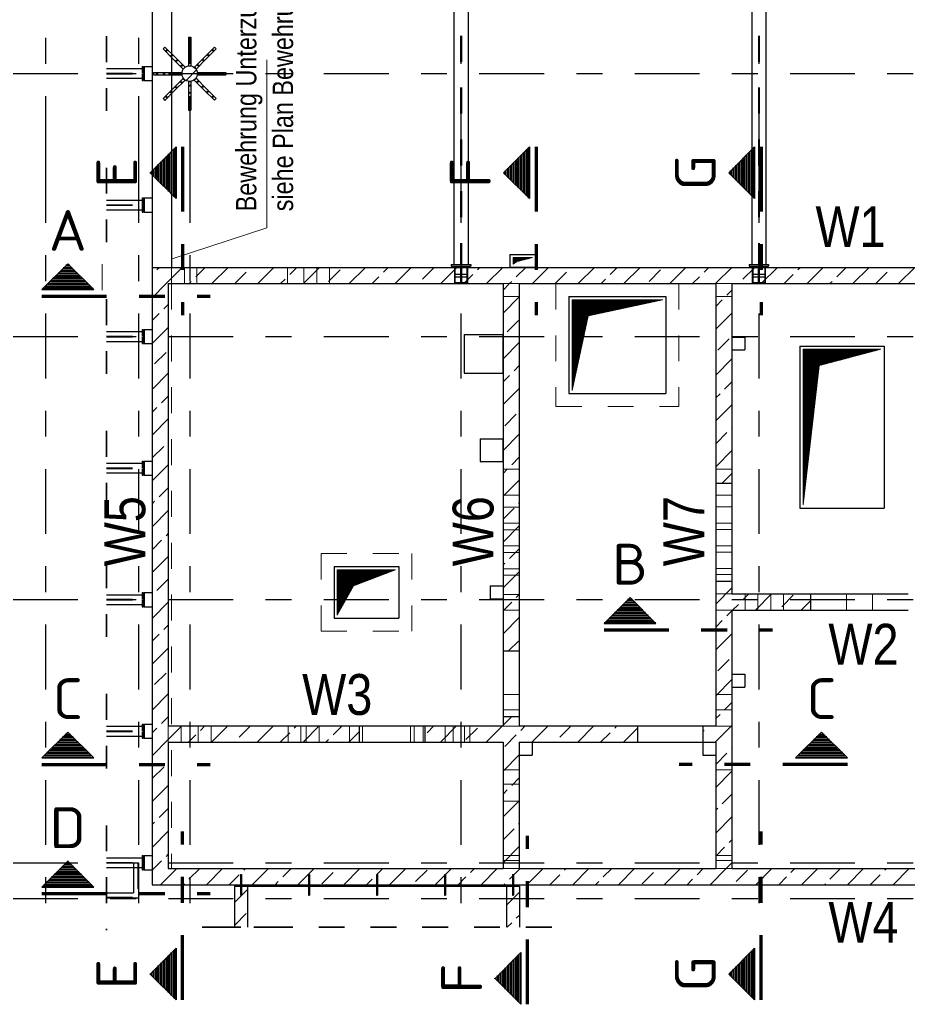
# Model space of a CAD drawing. Header units: millimetres. Extents: x -4.8 to 37.2, y -12 to 28.3.
# Tile 18 of 82: x 1 to 4.5, y 14.6 to 18.4. Entities that reach past the tile are written whole.
import ezdxf
from ezdxf.enums import TextEntityAlignment as Align

# ---------------------------------------------------------------- set-up
doc = ezdxf.new("R2010")
doc.units = ezdxf.units.MM
doc.linetypes.add('DASHDOTX2', pattern=[2, 1, -0.5, 0, -0.5])
doc.linetypes.add('HIDDEN', pattern=[0.375, 0.25, -0.125])
doc.layers.add('Achsen', color=7, linetype='Continuous', lineweight=20)
doc.styles.add('Arial Narrow', font='ARIALN.TTF')
doc.styles.add('isocp', font='isocp', dxfattribs={"width": 1.1})
pattern_1 = [(0, (0, 0), (0, 0.01), [])]
pattern_2 = [(45, (0, 0), (-0.00183847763, 0.00183847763), [])]
pattern_3 = [(90, (0, 0), (-0.01, 6e-19), [])]
pattern_4 = [(45, (0, 0), (-0.08838835, 0.08838835), [0.0625, -0.025]), (45, (-0.0442, 0.0442), (-0.08838835, 0.08838835), [])]

msp = doc.modelspace()

# ---------------------------------------------------------------- hatches: boundary and pattern name
at = {"lineweight": 13}
h = msp.add_hatch(dxfattribs=at)
h.set_pattern_fill('bB', color=6, scale=0.01, angle=45, style=0, pattern_type=2)
h.set_pattern_definition(pattern_4)
h.paths.add_polyline_path([(1.729814, 18.241159), (1.729804, 18.241932), (1.729774, 18.242704), (1.729724, 18.243475), (1.729655, 18.244244), (1.729565, 18.245011), (1.729456, 18.245776), (1.729328, 18.246538), (1.729179, 18.247296), (1.729012, 18.24805), (1.728825, 18.248799), (1.728618, 18.249544), (1.728393, 18.250283), (1.728148, 18.251016), (1.727885, 18.251742), (1.727603, 18.252461), (1.727303, 18.253173), (1.726985, 18.253877), (1.726648, 18.254572), (1.726294, 18.255259), (1.725922, 18.255936), (1.725533, 18.256603), (1.725127, 18.25726), (1.724704, 18.257907), (1.724265, 18.258542), (1.723809, 18.259166), (1.723337, 18.259778), (1.72285, 18.260377), (1.722348, 18.260964), (1.72183, 18.261538), (1.721298, 18.262098), (1.720752, 18.262644), (1.720192, 18.263176), (1.719618, 18.263693), (1.719031, 18.264196), (1.718432, 18.264683), (1.71782, 18.265155), (1.717196, 18.26561), (1.716561, 18.26605), (1.715915, 18.266473), (1.715257, 18.266879), (1.71459, 18.267268), (1.713913, 18.26764), (1.713227, 18.267994), (1.712531, 18.26833), (1.711827, 18.268649), (1.711116, 18.268949), (1.710396, 18.269231), (1.70967, 18.269494), (1.708937, 18.269738), (1.708198, 18.269964), (1.707454, 18.27017), (1.706704, 18.270357), (1.70595, 18.270525), (1.705192, 18.270673), (1.70443, 18.270802), (1.703666, 18.270911), (1.702898, 18.271), (1.702129, 18.27107), (1.701358, 18.27112), (1.700586, 18.271149), (1.699814, 18.271159), (1.699041, 18.271149), (1.698269, 18.27112), (1.697498, 18.27107), (1.696729, 18.271), (1.695962, 18.270911), (1.695197, 18.270802), (1.694435, 18.270673), (1.693677, 18.270525), (1.692923, 18.270357), (1.692174, 18.27017), (1.691429, 18.269964), (1.69069, 18.269738), (1.689957, 18.269494), (1.689231, 18.269231), (1.688512, 18.268949), (1.6878, 18.268649), (1.687096, 18.26833), (1.686401, 18.267994), (1.685714, 18.26764), (1.685037, 18.267268), (1.68437, 18.266879), (1.683713, 18.266473), (1.683066, 18.26605), (1.682431, 18.26561), (1.681807, 18.265155), (1.681195, 18.264683), (1.680596, 18.264196), (1.680009, 18.263693), (1.679436, 18.263176), (1.678875, 18.262644), (1.678329, 18.262098), (1.677797, 18.261538), (1.67728, 18.260964), (1.676777, 18.260377), (1.67629, 18.259778), (1.675819, 18.259166), (1.675363, 18.258542), (1.674923, 18.257907), (1.6745, 18.25726), (1.674094, 18.256603), (1.673705, 18.255936), (1.673333, 18.255259), (1.672979, 18.254572), (1.672643, 18.253877), (1.672324, 18.253173), (1.672024, 18.252461), (1.671742, 18.251742), (1.671479, 18.251016), (1.671235, 18.250283), (1.671009, 18.249544), (1.670803, 18.248799), (1.670616, 18.24805), (1.670448, 18.247296), (1.6703, 18.246538), (1.670171, 18.245776), (1.670062, 18.245011), (1.669973, 18.244244), (1.669903, 18.243475), (1.669853, 18.242704), (1.669824, 18.241932), (1.669814, 18.241159), (1.669824, 18.240387), (1.669853, 18.239615), (1.669903, 18.238844), (1.669973, 18.238075), (1.670062, 18.237307), (1.670171, 18.236543), (1.6703, 18.235781), (1.670448, 18.235023), (1.670616, 18.234269), (1.670803, 18.233519), (1.671009, 18.232775), (1.671235, 18.232036), (1.671479, 18.231303), (1.671742, 18.230577), (1.672024, 18.229858), (1.672324, 18.229146), (1.672643, 18.228442), (1.672979, 18.227747), (1.673333, 18.22706), (1.673705, 18.226383), (1.674094, 18.225716), (1.6745, 18.225058), (1.674923, 18.224412), (1.675363, 18.223777), (1.675819, 18.223153), (1.67629, 18.222541), (1.676777, 18.221942), (1.67728, 18.221355), (1.677797, 18.220781), (1.678329, 18.220221), (1.678875, 18.219675), (1.679436, 18.219143), (1.680009, 18.218625), (1.680596, 18.218123), (1.681195, 18.217636), (1.681807, 18.217164), (1.682431, 18.216708), (1.683066, 18.216269), (1.683713, 18.215846), (1.68437, 18.21544), (1.685037, 18.215051), (1.685714, 18.214679), (1.686401, 18.214325), (1.687096, 18.213988), (1.6878, 18.21367), (1.688512, 18.21337), (1.689231, 18.213088), (1.689957, 18.212825), (1.69069, 18.21258), (1.691429, 18.212355), (1.692174, 18.212149), (1.692923, 18.211961), (1.693677, 18.211794), (1.694435, 18.211645), (1.695197, 18.211517), (1.695962, 18.211408), (1.696729, 18.211318), (1.697498, 18.211249), (1.698269, 18.211199), (1.699041, 18.211169), (1.699814, 18.211159), (1.700586, 18.211169), (1.701358, 18.211199), (1.702129, 18.211249), (1.702898, 18.211318), (1.703666, 18.211408), (1.70443, 18.211517), (1.705192, 18.211645), (1.70595, 18.211794), (1.706704, 18.211961), (1.707454, 18.212149), (1.708198, 18.212355), (1.708937, 18.21258), (1.70967, 18.212825), (1.710396, 18.213088), (1.711116, 18.21337), (1.711827, 18.21367), (1.712531, 18.213988), (1.713227, 18.214325), (1.713913, 18.214679), (1.71459, 18.215051), (1.715257, 18.21544), (1.715915, 18.215846), (1.716561, 18.216269), (1.717196, 18.216708), (1.71782, 18.217164), (1.718432, 18.217636), (1.719031, 18.218123), (1.719618, 18.218625), (1.720192, 18.219143), (1.720752, 18.219675), (1.721298, 18.220221), (1.72183, 18.220781), (1.722348, 18.221355), (1.72285, 18.221942), (1.723337, 18.222541), (1.723809, 18.223153), (1.724265, 18.223777), (1.724704, 18.224412), (1.725127, 18.225058), (1.725533, 18.225716), (1.725922, 18.226383), (1.726294, 18.22706), (1.726648, 18.227747), (1.726985, 18.228442), (1.727303, 18.229146), (1.727603, 18.229858), (1.727885, 18.230577), (1.728148, 18.231303), (1.728393, 18.232036), (1.728618, 18.232775), (1.728825, 18.233519), (1.729012, 18.234269), (1.729179, 18.235023), (1.729328, 18.235781), (1.729456, 18.236543), (1.729565, 18.237307), (1.729655, 18.238075), (1.729724, 18.238844), (1.729774, 18.239615), (1.729804, 18.240387)])
at = {"lineweight": 50}
h = msp.add_hatch(dxfattribs=at)
h.set_pattern_fill('Mau', color=4, scale=0.01, angle=90, style=0, pattern_type=2)
h.set_pattern_definition(pattern_3)
h.paths.add_polyline_path([(1.647434, 17.75852), (1.647434, 17.95852), (1.547434, 17.85852)])
h = msp.add_hatch(dxfattribs=at)
h.set_pattern_fill('Mau', color=4, scale=0.01, angle=90, style=0, pattern_type=2)
h.set_pattern_definition(pattern_3)
h.paths.add_polyline_path([(3.012238, 17.75852), (3.012238, 17.95852), (2.912238, 17.85852)])
h = msp.add_hatch(dxfattribs=at)
h.set_pattern_fill('Mau', color=4, scale=0.01, angle=90, style=0, pattern_type=2)
h.set_pattern_definition(pattern_3)
h.paths.add_polyline_path([(3.881318, 17.75852), (3.881318, 17.95852), (3.781318, 17.85852)])
at = {"lineweight": 13}
h = msp.add_hatch(dxfattribs=at)
h.set_pattern_fill('Mau', color=6, scale=0.01, angle=45, style=0, pattern_type=2)
h.set_pattern_definition(pattern_2)
h.paths.add_polyline_path([(2.948478, 17.50609), (2.963417, 17.515668), (3.023479, 17.53109), (2.948478, 17.53109)])
at = {"lineweight": 50}
h = msp.add_hatch(dxfattribs=at)
h.set_pattern_fill('Mau', color=4, scale=0.01, style=0, pattern_type=2)
h.set_pattern_definition(pattern_1)
h.paths.add_polyline_path([(1.329316, 17.407341), (1.229316, 17.507341), (1.129316, 17.407341)])
at = {"lineweight": 13}
h = msp.add_hatch(dxfattribs=at)
h.set_pattern_fill('bB', color=6, scale=0.01, angle=45, style=0, pattern_type=2)
h.set_pattern_definition(pattern_4)
h.paths.add_polyline_path([(6.228564, 17.430471), (1.554814, 17.430471), (1.554814, 17.492971), (6.228564, 17.492971)])
h = msp.add_hatch(dxfattribs=at)
h.set_pattern_fill('bB', color=6, scale=0.01, angle=45, style=0, pattern_type=2)
h.set_pattern_definition(pattern_4)
h.paths.add_polyline_path([(1.617207, 17.430471), (1.617314, 15.173661), (1.554814, 15.173661), (1.554707, 17.430471)])
h = msp.add_hatch(dxfattribs=at)
h.set_pattern_fill('bB', color=6, scale=0.01, angle=45, style=0, pattern_type=2)
h.set_pattern_definition(pattern_4)
h.paths.add_polyline_path([(2.972416, 16.013074), (2.909916, 16.013074), (2.909916, 17.430471), (2.972416, 17.430471)])
h = msp.add_hatch(dxfattribs=at)
h.set_pattern_fill('bB', color=6, scale=0.01, angle=45, style=0, pattern_type=2)
h.set_pattern_definition(pattern_4)
h.paths.add_polyline_path([(3.793666, 17.430471), (3.793666, 16.660574), (3.731166, 16.660574), (3.731166, 17.430471)])
h = msp.add_hatch(dxfattribs=at)
h.set_pattern_fill('Mau', color=6, scale=0.01, angle=45, style=0, pattern_type=2)
h.set_pattern_definition(pattern_2)
h.paths.add_polyline_path([(3.176479, 17.018578), (3.238979, 17.306078), (3.526479, 17.368578), (3.176479, 17.368578)])
h = msp.add_hatch(dxfattribs=at)
h.set_pattern_fill('Mau', color=6, scale=0.01, angle=45, style=0, pattern_type=2)
h.set_pattern_definition(pattern_2)
h.paths.add_polyline_path([(2.269707, 16.151721), (2.332207, 16.264221), (2.494707, 16.326721), (2.269707, 16.326721)])
h = msp.add_hatch(dxfattribs=at)
h.set_pattern_fill('bB', color=6, scale=0.01, angle=45, style=0, pattern_type=2)
h.set_pattern_definition(pattern_4)
h.paths.add_polyline_path([(3.793666, 16.283074), (3.793666, 15.173661), (3.731166, 15.173661), (3.731166, 16.283074)])
h = msp.add_hatch(dxfattribs=at)
h.set_pattern_fill('bB', color=6, scale=0.01, angle=45, style=0, pattern_type=2)
h.set_pattern_definition(pattern_4)
h.paths.add_polyline_path([(4.096781, 16.233074), (4.096781, 16.170574), (3.793666, 16.170574), (3.793666, 16.233074)])
at = {"lineweight": 50}
h = msp.add_hatch(dxfattribs=at)
h.set_pattern_fill('Mau', color=4, scale=0.01, style=0, pattern_type=2)
h.set_pattern_definition(pattern_1)
h.paths.add_polyline_path([(3.500237, 16.119373), (3.400237, 16.219373), (3.300237, 16.119373)])
at = {"lineweight": 13}
h = msp.add_hatch(dxfattribs=at)
h.set_pattern_fill('bB', color=6, scale=0.01, angle=45, style=0, pattern_type=2)
h.set_pattern_definition(pattern_4)
h.paths.add_polyline_path([(2.972416, 15.760574), (2.972416, 15.173661), (2.909916, 15.173661), (2.909916, 15.760574)])
at = {"lineweight": 50}
h = msp.add_hatch(dxfattribs=at)
h.set_pattern_fill('Mau', color=4, scale=0.01, style=0, pattern_type=2)
h.set_pattern_definition(pattern_1)
h.paths.add_polyline_path([(1.329316, 15.600383), (1.229316, 15.700383), (1.129316, 15.600383)])
at = {"lineweight": 13}
h = msp.add_hatch(dxfattribs=at)
h.set_pattern_fill('bB', color=6, scale=0.01, angle=45, style=0, pattern_type=2)
h.set_pattern_definition(pattern_4)
h.paths.add_polyline_path([(2.354907, 15.723661), (2.354907, 15.661161), (1.617291, 15.661161), (1.617288, 15.723661)])
h = msp.add_hatch(dxfattribs=at)
h.set_pattern_fill('bB', color=6, scale=0.01, angle=45, style=0, pattern_type=2)
h.set_pattern_definition(pattern_4)
h.paths.add_polyline_path([(2.909916, 15.723661), (2.909916, 15.661161), (2.607407, 15.661161), (2.607407, 15.723661)])
h = msp.add_hatch(dxfattribs=at)
h.set_pattern_fill('bB', color=6, scale=0.01, angle=45, style=0, pattern_type=2)
h.set_pattern_definition(pattern_4)
h.paths.add_polyline_path([(3.428666, 15.661161), (2.972416, 15.661161), (2.972416, 15.723661), (3.428666, 15.723661)])
h = msp.add_hatch(dxfattribs=at)
h.set_pattern_fill('bB', color=6, scale=0.01, angle=45, style=0, pattern_type=2)
h.set_pattern_definition(pattern_4)
h.paths.add_polyline_path([(3.731166, 15.661161), (3.681166, 15.661161), (3.681166, 15.723661), (3.731166, 15.723661)])
at = {"lineweight": 50}
h = msp.add_hatch(dxfattribs=at)
h.set_pattern_fill('Mau', color=4, scale=0.01, style=0, pattern_type=2)
h.set_pattern_definition(pattern_1)
h.paths.add_polyline_path([(4.239585, 15.600383), (4.139585, 15.700383), (4.039585, 15.600383)])
h = msp.add_hatch(dxfattribs=at)
h.set_pattern_fill('Mau', color=4, scale=0.01, style=0, pattern_type=2)
h.set_pattern_definition(pattern_1)
h.paths.add_polyline_path([(1.329316, 15.102366), (1.229316, 15.202366), (1.129316, 15.102366)])
at = {"lineweight": 13}
h = msp.add_hatch(dxfattribs=at)
h.set_pattern_fill('bB', color=6, scale=0.01, angle=45, style=0, pattern_type=2)
h.set_pattern_definition(pattern_4)
h.paths.add_polyline_path([(6.228657, 15.111161), (1.554814, 15.111161), (1.554814, 15.173661), (6.228657, 15.173661)])
h = msp.add_hatch(dxfattribs=at)
h.set_pattern_fill('bB', color=6, scale=0.01, angle=45, style=0, pattern_type=2)
h.set_pattern_definition(pattern_4)
h.paths.add_polyline_path([(1.923027, 15.106161), (1.923027, 14.946772), (1.873027, 14.946772), (1.873027, 15.106161)])
h = msp.add_hatch(dxfattribs=at)
h.set_pattern_fill('bB', color=6, scale=0.01, angle=45, style=0, pattern_type=2)
h.set_pattern_definition(pattern_4)
h.paths.add_polyline_path([(1.923027, 15.106161), (1.923027, 14.946772), (1.873027, 14.946772), (1.873027, 15.106161)])
h = msp.add_hatch(dxfattribs=at)
h.set_pattern_fill('bB', color=6, scale=0.01, angle=45, style=0, pattern_type=2)
h.set_pattern_definition(pattern_4)
h.paths.add_polyline_path([(2.973028, 15.106161), (2.973028, 14.946772), (2.923028, 14.946772), (2.923028, 15.106161)])
at = {"lineweight": 50}
h = msp.add_hatch(dxfattribs=at)
h.set_pattern_fill('Mau', color=4, scale=0.01, angle=90, style=0, pattern_type=2)
h.set_pattern_definition(pattern_3)
h.paths.add_polyline_path([(1.647434, 14.866551), (1.547434, 14.766551), (1.647434, 14.666551)])
h = msp.add_hatch(dxfattribs=at)
h.set_pattern_fill('Mau', color=4, scale=0.01, angle=90, style=0, pattern_type=2)
h.set_pattern_definition(pattern_3)
h.paths.add_polyline_path([(3.881318, 14.866551), (3.781318, 14.766551), (3.881318, 14.666551)])
h = msp.add_hatch(dxfattribs=at)
h.set_pattern_fill('Mau', color=4, scale=0.01, angle=90, style=0, pattern_type=2)
h.set_pattern_definition(pattern_3)
h.paths.add_polyline_path([(2.978931, 14.849709), (2.878931, 14.749709), (2.978931, 14.649709)])
at = {"layer": 'Achsen', "lineweight": 13}
h = msp.add_hatch(dxfattribs=at)
h.set_pattern_fill('Mau', color=6, scale=0.01, angle=45, style=0, pattern_type=2)
h.set_pattern_definition(pattern_2)
h.paths.add_polyline_path([(4.068471, 16.577108), (4.130971, 17.114608), (4.368471, 17.177108), (4.068471, 17.177108)])

# ---------------------------------------------------------------- linework, layer by layer
at = {"color": 3, "linetype": 'HIDDEN', "lineweight": 25, "ltscale": 0.25}
for p, q in [((2.745923, 19.387078), (2.745923, 17.504221)), ((2.748923, 19.387078), (2.748923, 17.504221)), ((3.895915, 19.387078), (3.895915, 17.504221)), ((3.898915, 19.387078), (3.898915, 17.504221)), ((1.694914, 18.381159), (1.704914, 18.381159)), ((1.694914, 18.381159), (1.694914, 18.326159)), ((1.704914, 18.381159), (1.704914, 18.326159)), ((1.597383, 18.336119), (1.604454, 18.34319)), ((1.597383, 18.336119), (1.636274, 18.297228)), ((1.604454, 18.34319), (1.643345, 18.304299)), ((1.694914, 18.326159), (1.694914, 18.271159)), ((1.704914, 18.326159), (1.704914, 18.271159)), ((1.756836, 18.304653), (1.795727, 18.343543)), ((1.763907, 18.297581), (1.802798, 18.336472)), ((1.795727, 18.343543), (1.802798, 18.336472)), ((1.636274, 18.297228), (1.675165, 18.258337)), ((1.643345, 18.304299), (1.682236, 18.265408)), ((1.717945, 18.265762), (1.756836, 18.304653)), ((1.725016, 18.258691), (1.763907, 18.297581)), ((1.379225, 18.242457), (1.516063, 18.242457)), ((1.379225, 18.240682), (1.516063, 18.240682)), ((1.516063, 18.26032), (1.516063, 18.242457)), ((1.516063, 18.240682), (1.516063, 18.22282)), ((1.559914, 18.245659), (1.614914, 18.245659)), ((1.559914, 18.245659), (1.559914, 18.235659)), ((1.614914, 18.245659), (1.669914, 18.245659)), ((1.669914, 18.245659), (1.669914, 18.235659)), ((1.675165, 18.258337), (1.682236, 18.265408)), ((1.694914, 18.271159), (1.704914, 18.271159)), ((1.717945, 18.265762), (1.725016, 18.258691)), ((1.729914, 18.245659), (1.784914, 18.245659)), ((1.729914, 18.245659), (1.729914, 18.235659)), ((1.784914, 18.245659), (1.839914, 18.245659)), ((1.839914, 18.245659), (1.839914, 18.235659)), ((1.559914, 18.235659), (1.614914, 18.235659)), ((1.614914, 18.235659), (1.669914, 18.235659)), ((1.635921, 18.183737), (1.674811, 18.222628)), ((1.642992, 18.176666), (1.681882, 18.215557)), ((1.674811, 18.222628), (1.681882, 18.215557)), ((1.694914, 18.210159), (1.704914, 18.210159)), ((1.694914, 18.210159), (1.694914, 18.155159)), ((1.704914, 18.210159), (1.704914, 18.155159)), ((1.717591, 18.215911), (1.724662, 18.222982)), ((1.717591, 18.215911), (1.756482, 18.17702)), ((1.724662, 18.222982), (1.763553, 18.184091)), ((1.729914, 18.235659), (1.784914, 18.235659)), ((1.784914, 18.235659), (1.839914, 18.235659)), ((1.59703, 18.144846), (1.635921, 18.183737)), ((1.604101, 18.137775), (1.642992, 18.176666)), ((1.756482, 18.17702), (1.795373, 18.138129)), ((1.763553, 18.184091), (1.802444, 18.1452)), ((1.59703, 18.144846), (1.604101, 18.137775)), ((1.694914, 18.155159), (1.694914, 18.100159)), ((1.704914, 18.155159), (1.704914, 18.100159)), ((1.795373, 18.138129), (1.802444, 18.1452)), ((1.694914, 18.100159), (1.704914, 18.100159)), ((1.516063, 17.75282), (1.516063, 17.734957)), ((1.379225, 17.734957), (1.516063, 17.734957)), ((1.379225, 17.733182), (1.516063, 17.733182)), ((1.516063, 17.733182), (1.516063, 17.71532)), ((2.722425, 17.492971), (2.722425, 17.430471)), ((2.724173, 17.492971), (2.724173, 17.435471)), ((2.74561, 17.497971), (2.74561, 17.435471)), ((2.749235, 17.497971), (2.749235, 17.435471)), ((2.770673, 17.492971), (2.770673, 17.435471)), ((2.772425, 17.492971), (2.772425, 17.430471)), ((3.872417, 17.492971), (3.872417, 17.430471)), ((3.874165, 17.492971), (3.874165, 17.435471)), ((3.895603, 17.497971), (3.895603, 17.435471)), ((3.899228, 17.497971), (3.899228, 17.435471)), ((3.920665, 17.492971), (3.920665, 17.435471)), ((3.922417, 17.492971), (3.922417, 17.430471)), ((2.722425, 17.466721), (2.772425, 17.466721)), ((2.722425, 17.456721), (2.772425, 17.456721)), ((3.872417, 17.466721), (3.922417, 17.466721)), ((3.872417, 17.456721), (3.922417, 17.456721)), ((2.724173, 17.435471), (2.770673, 17.435471)), ((3.874165, 17.435471), (3.920665, 17.435471)), ((1.554715, 17.25407), (1.554814, 17.25407)), ((1.554814, 17.254062), (1.554814, 17.199062)), ((1.379225, 17.227457), (1.516063, 17.227457)), ((1.379225, 17.225682), (1.516063, 17.225682)), ((1.516063, 17.24532), (1.516063, 17.227457)), ((1.516063, 17.225682), (1.516063, 17.20782)), ((1.554718, 17.19907), (1.554814, 17.19907)), ((1.379225, 16.719542), (1.516063, 16.719542)), ((1.379225, 16.717767), (1.516063, 16.717767)), ((1.516063, 16.737405), (1.516063, 16.719542)), ((1.516063, 16.717767), (1.516063, 16.699905)), ((1.554739, 16.746155), (1.554814, 16.746155)), ((1.554814, 16.746147), (1.554814, 16.691147)), ((1.554742, 16.691155), (1.554814, 16.691155)), ((1.516063, 16.23032), (1.516063, 16.212457)), ((1.554763, 16.23907), (1.554814, 16.23907)), ((1.554814, 16.239062), (1.554814, 16.184062)), ((1.379225, 16.212457), (1.516063, 16.212457)), ((1.379225, 16.210682), (1.516063, 16.210682)), ((1.516063, 16.210682), (1.516063, 16.19282)), ((1.554766, 16.18407), (1.554814, 16.18407)), ((1.554787, 15.731155), (1.554814, 15.731155)), ((1.554814, 15.731147), (1.554814, 15.676147)), ((1.379225, 15.704542), (1.516063, 15.704542)), ((1.379225, 15.702767), (1.516063, 15.702767)), ((1.516063, 15.722405), (1.516063, 15.704542)), ((1.516063, 15.702767), (1.516063, 15.684905)), ((1.379225, 15.197457), (1.516063, 15.197457)), ((1.516063, 15.21532), (1.516063, 15.197457)), ((1.554814, 15.224062), (1.554814, 15.173661)), ((1.379225, 15.195682), (1.516063, 15.195682)), ((1.483576, 15.195364), (1.502326, 15.195364)), ((1.483576, 15.195364), (1.483576, 15.17782)), ((1.500201, 15.195364), (1.500201, 15.063255)), ((1.502326, 15.195364), (1.502326, 15.17782)), ((1.516063, 15.195682), (1.516063, 15.17782)), ((1.896027, 15.151162), (1.896179, 15.151162)), ((1.896027, 15.151162), (1.896027, 15.111161)), ((1.896179, 15.151162), (1.896612, 15.151162)), ((1.896612, 15.151162), (1.897261, 15.151162)), ((1.897261, 15.151162), (1.898027, 15.151162)), ((1.898027, 15.151162), (1.898792, 15.151162)), ((1.898792, 15.151162), (1.899441, 15.151162)), ((1.899441, 15.151162), (1.899874, 15.151162)), ((1.899874, 15.151162), (1.900027, 15.151162)), ((1.900027, 15.151162), (1.900027, 15.111161)), ((2.158527, 15.151162), (2.158679, 15.151162)), ((2.158527, 15.151162), (2.158527, 15.111161)), ((2.158679, 15.151162), (2.159112, 15.151162)), ((2.159112, 15.151162), (2.159761, 15.151162)), ((2.159761, 15.151162), (2.160527, 15.151162)), ((2.160527, 15.151162), (2.161292, 15.151162)), ((2.161292, 15.151162), (2.161941, 15.151162)), ((2.161941, 15.151162), (2.162374, 15.151162)), ((2.162374, 15.151162), (2.162527, 15.151162)), ((2.162527, 15.151162), (2.162527, 15.111161)), ((2.421027, 15.151162), (2.421179, 15.151162)), ((2.421027, 15.151162), (2.421027, 15.111161)), ((2.421179, 15.151162), (2.421612, 15.151162)), ((2.421612, 15.151162), (2.422261, 15.151162)), ((2.422261, 15.151162), (2.423027, 15.151162)), ((2.423027, 15.151162), (2.423792, 15.151162)), ((2.423792, 15.151162), (2.424441, 15.151162)), ((2.424441, 15.151162), (2.424874, 15.151162)), ((2.424874, 15.151162), (2.425027, 15.151162)), ((2.425027, 15.151162), (2.425027, 15.111161)), ((2.683527, 15.151162), (2.683679, 15.151162)), ((2.683527, 15.151162), (2.683527, 15.111161)), ((2.683679, 15.151162), (2.684112, 15.151162)), ((2.684112, 15.151162), (2.684761, 15.151162)), ((2.684761, 15.151162), (2.685527, 15.151162)), ((2.685527, 15.151162), (2.686292, 15.151162)), ((2.686292, 15.151162), (2.686941, 15.151162)), ((2.686941, 15.151162), (2.687374, 15.151162)), ((2.687374, 15.151162), (2.687527, 15.151162)), ((2.687527, 15.151162), (2.687527, 15.111161)), ((2.946027, 15.151162), (2.946179, 15.151162)), ((2.946027, 15.151162), (2.946027, 15.111161)), ((2.946179, 15.151162), (2.946612, 15.151162)), ((2.946612, 15.151162), (2.947261, 15.151162)), ((2.947261, 15.151162), (2.948027, 15.151162)), ((2.948027, 15.151162), (2.948792, 15.151162)), ((2.948792, 15.151162), (2.949441, 15.151162)), ((2.949441, 15.151162), (2.949874, 15.151162)), ((2.949874, 15.151162), (2.950027, 15.151162)), ((2.950027, 15.151162), (2.950027, 15.111161)), ((1.896027, 15.106161), (1.896027, 15.071162)), ((1.900027, 15.106161), (1.900027, 15.071162)), ((2.158527, 15.106161), (2.158527, 15.071162)), ((2.162527, 15.106161), (2.162527, 15.071162)), ((2.421027, 15.106161), (2.421027, 15.071162)), ((2.425027, 15.106161), (2.425027, 15.071162)), ((2.683527, 15.106161), (2.683527, 15.071162)), ((2.687527, 15.106161), (2.687527, 15.071162)), ((2.946027, 15.106161), (2.946027, 15.071162)), ((2.950027, 15.106161), (2.950027, 15.071162)), ((1.379225, 15.063255), (1.500201, 15.063255)), ((1.896027, 15.071162), (1.896179, 15.071162)), ((1.896179, 15.071162), (1.896612, 15.071162)), ((1.896612, 15.071162), (1.897261, 15.071162)), ((1.897261, 15.071162), (1.898027, 15.071162)), ((1.898027, 15.071162), (1.898792, 15.071162)), ((1.898792, 15.071162), (1.899441, 15.071162)), ((1.899441, 15.071162), (1.899874, 15.071162)), ((1.899874, 15.071162), (1.900027, 15.071162)), ((2.158527, 15.071162), (2.158679, 15.071162)), ((2.158679, 15.071162), (2.159112, 15.071162)), ((2.159112, 15.071162), (2.159761, 15.071162)), ((2.159761, 15.071162), (2.160527, 15.071162)), ((2.160527, 15.071162), (2.161292, 15.071162)), ((2.161292, 15.071162), (2.161941, 15.071162)), ((2.161941, 15.071162), (2.162374, 15.071162)), ((2.162374, 15.071162), (2.162527, 15.071162)), ((2.421027, 15.071162), (2.421179, 15.071162)), ((2.421179, 15.071162), (2.421612, 15.071162)), ((2.421612, 15.071162), (2.422261, 15.071162)), ((2.422261, 15.071162), (2.423027, 15.071162)), ((2.423027, 15.071162), (2.423792, 15.071162)), ((2.423792, 15.071162), (2.424441, 15.071162)), ((2.424441, 15.071162), (2.424874, 15.071162)), ((2.424874, 15.071162), (2.425027, 15.071162)), ((2.683527, 15.071162), (2.683679, 15.071162)), ((2.683679, 15.071162), (2.684112, 15.071162)), ((2.684112, 15.071162), (2.684761, 15.071162)), ((2.684761, 15.071162), (2.685527, 15.071162)), ((2.685527, 15.071162), (2.686292, 15.071162)), ((2.686292, 15.071162), (2.686941, 15.071162)), ((2.686941, 15.071162), (2.687374, 15.071162)), ((2.687374, 15.071162), (2.687527, 15.071162)), ((2.946027, 15.071162), (2.946179, 15.071162)), ((2.946179, 15.071162), (2.946612, 15.071162)), ((2.946612, 15.071162), (2.947261, 15.071162)), ((2.947261, 15.071162), (2.948027, 15.071162)), ((2.948027, 15.071162), (2.948792, 15.071162)), ((2.948792, 15.071162), (2.949441, 15.071162)), ((2.949441, 15.071162), (2.949874, 15.071162)), ((2.949874, 15.071162), (2.950027, 15.071162))]:
    msp.add_line(p, q, dxfattribs=at)
at = {"color": 2, "linetype": 'HIDDEN', "lineweight": 35, "ltscale": 0.25}
for p, q in [((1.379225, 18.38532), (1.379225, 18.09782)), ((1.379225, 17.87782), (1.379225, 17.59032)), ((1.379225, 17.37032), (1.379225, 17.08282)), ((1.379225, 16.862405), (1.379225, 16.574905)), ((1.379225, 16.35532), (1.379225, 16.06782)), ((1.379225, 15.847405), (1.379225, 15.559905)), ((1.379225, 15.34032), (1.379225, 14.93613)), ((1.748027, 14.946772), (2.048027, 14.946772)), ((1.798027, 14.946772), (3.098028, 14.946772))]:
    msp.add_line(p, q, dxfattribs=at)
at = {"color": 5, "linetype": 'Continuous', "lineweight": 18}
for p, q in [((1.997366, 18.294572), (1.997366, 17.645604)), ((1.997366, 17.645604), (1.631928, 17.525892))]:
    msp.add_line(p, q, dxfattribs=at)
at = {"color": 2, "linetype": 'Continuous', "lineweight": 35}
for p, q in [((1.647434, 17.95852), (1.547434, 17.85852)), ((1.647434, 17.95852), (1.647434, 17.75852)), ((3.012238, 17.95852), (2.912238, 17.85852)), ((3.012238, 17.95852), (3.012238, 17.75852)), ((3.881318, 17.95852), (3.781318, 17.85852)), ((3.881318, 17.95852), (3.881318, 17.75852)), ((1.547434, 17.85852), (1.647434, 17.75852)), ((2.912238, 17.85852), (3.012238, 17.75852)), ((3.781318, 17.85852), (3.881318, 17.75852)), ((1.129316, 17.407341), (1.229316, 17.507341)), ((1.129316, 17.407341), (1.329316, 17.407341)), ((3.300237, 16.119373), (3.400237, 16.219373)), ((3.300237, 16.119373), (3.500237, 16.119373)), ((1.129316, 15.600383), (1.229316, 15.700383)), ((4.039585, 15.600383), (4.139585, 15.700383)), ((4.139585, 15.700383), (4.239585, 15.600383)), ((1.129316, 15.600383), (1.329316, 15.600383)), ((4.039585, 15.600383), (4.239585, 15.600383)), ((1.129316, 15.102366), (1.229316, 15.202366)), ((1.129316, 15.102366), (1.329316, 15.102366)), ((1.547434, 14.766551), (1.647434, 14.866551)), ((1.647434, 14.666551), (1.647434, 14.866551)), ((3.781318, 14.766551), (3.881318, 14.866551)), ((3.881318, 14.666551), (3.881318, 14.866551)), ((2.878931, 14.749709), (2.978931, 14.849709)), ((2.978931, 14.649709), (2.978931, 14.849709)), ((1.647434, 14.666551), (1.547434, 14.766551)), ((2.978931, 14.649709), (2.878931, 14.749709)), ((3.881318, 14.666551), (3.781318, 14.766551))]:
    msp.add_line(p, q, dxfattribs=at)
at = {"color": 1, "linetype": 'DASHDOTX2', "lineweight": 70, "ltscale": 0.25}
for p, q in [((1.672434, 17.95852), (1.672434, 17.30852)), ((3.037238, 17.95852), (3.037238, 17.30852)), ((3.906318, 17.95852), (3.906318, 17.30852)), ((1.129316, 17.382341), (1.779316, 17.382341)), ((3.300237, 16.094373), (3.950237, 16.094373)), ((1.129316, 15.575383), (1.779316, 15.575383)), ((4.239585, 15.575383), (3.589585, 15.575383)), ((1.672434, 14.666551), (1.672434, 15.316551)), ((3.906318, 14.666551), (3.906318, 15.316551)), ((3.003931, 14.649709), (3.003931, 15.299709)), ((1.129316, 15.077366), (1.779316, 15.077366))]:
    msp.add_line(p, q, dxfattribs=at)
at = {"color": 6, "linetype": 'Continuous', "lineweight": 13}
for p, q in [((2.948478, 17.50609), (2.948478, 17.53109)), ((2.948478, 17.53109), (3.023479, 17.53109)), ((2.948478, 17.50609), (2.963417, 17.515668)), ((2.963417, 17.515668), (3.023479, 17.53109)), ((3.176479, 17.018578), (3.176479, 17.368578)), ((3.176479, 17.368578), (3.526479, 17.368578)), ((3.238979, 17.306078), (3.526479, 17.368578)), ((3.176479, 17.018578), (3.238979, 17.306078)), ((2.269707, 16.151721), (2.269707, 16.326721)), ((2.269707, 16.326721), (2.494707, 16.326721)), ((2.332207, 16.264221), (2.494707, 16.326721)), ((2.269707, 16.151721), (2.332207, 16.264221))]:
    msp.add_line(p, q, dxfattribs=at)
at = {"color": 3, "linetype": 'Continuous', "lineweight": 25}
for p, q in [((1.229316, 17.507341), (1.329316, 17.407341)), ((1.554814, 17.492971), (6.228564, 17.492971)), ((1.554814, 17.492971), (1.554814, 17.430471)), ((1.554707, 17.430471), (1.554814, 17.430471)), ((1.554707, 17.430471), (1.554814, 15.173661)), ((1.617207, 17.430471), (2.909916, 17.430471)), ((1.617207, 17.430471), (1.617288, 15.723661)), ((2.909916, 17.430471), (2.909916, 16.013074)), ((2.972416, 17.430471), (3.731166, 17.430471)), ((2.972416, 17.430471), (2.972416, 16.013074)), ((3.731166, 17.430471), (3.731166, 16.660574)), ((3.793666, 17.430471), (6.166064, 17.430471)), ((3.793666, 17.430471), (3.793666, 16.660574)), ((3.731166, 16.660574), (3.793666, 16.660574)), ((3.731166, 16.283074), (3.793666, 16.283074)), ((3.731166, 16.283074), (3.731166, 15.723661)), ((3.793666, 16.283074), (3.793666, 16.233074)), ((3.793666, 16.233074), (4.096781, 16.233074)), ((4.096781, 16.233074), (4.096781, 16.170574)), ((3.400237, 16.219373), (3.500237, 16.119373)), ((3.793666, 16.170574), (4.096781, 16.170574)), ((3.793666, 16.170574), (3.793666, 15.173661)), ((2.909916, 16.013074), (2.972416, 16.013074)), ((2.909916, 15.760574), (2.972416, 15.760574)), ((2.909916, 15.760574), (2.909916, 15.723661)), ((2.972416, 15.760574), (2.972416, 15.723661)), ((1.229316, 15.700383), (1.329316, 15.600383)), ((1.617288, 15.723661), (2.354907, 15.723661)), ((2.354907, 15.723661), (2.354907, 15.661161)), ((2.607407, 15.723661), (2.909916, 15.723661)), ((2.607407, 15.723661), (2.607407, 15.661161)), ((2.972416, 15.723661), (3.428666, 15.723661)), ((3.428666, 15.723661), (3.428666, 15.661161)), ((3.681166, 15.723661), (3.731166, 15.723661)), ((3.681166, 15.723661), (3.681166, 15.661161)), ((1.617291, 15.661161), (2.354907, 15.661161)), ((1.617291, 15.661161), (1.617314, 15.173661)), ((2.607407, 15.661161), (2.909916, 15.661161)), ((2.909916, 15.661161), (2.909916, 15.173661)), ((2.972416, 15.661161), (3.428666, 15.661161)), ((2.972416, 15.661161), (2.972416, 15.173661)), ((3.681166, 15.661161), (3.731166, 15.661161)), ((3.731166, 15.661161), (3.731166, 15.173661)), ((1.229316, 15.202366), (1.329316, 15.102366)), ((1.554814, 15.173661), (1.554814, 15.111161)), ((1.617314, 15.173661), (2.909916, 15.173661)), ((2.972416, 15.173661), (3.731166, 15.173661)), ((3.793666, 15.173661), (6.166064, 15.173661)), ((1.554814, 15.111161), (6.228657, 15.111161)), ((1.873027, 15.106161), (1.923027, 15.106161)), ((1.873027, 15.106161), (1.873027, 14.946772)), ((1.923027, 15.106161), (1.923027, 14.946772)), ((2.923028, 15.106161), (2.973028, 15.106161)), ((2.923028, 15.106161), (2.923028, 14.946772)), ((2.973028, 15.106161), (2.973028, 14.946772))]:
    msp.add_line(p, q, dxfattribs=at)
at = {"color": 9, "linetype": 'HIDDEN', "lineweight": 0, "ltscale": 0.25}
msp.add_line((1.362521, 17.505534), (1.362521, 17.351617), dxfattribs=at)
at = {"color": 5, "linetype": 'HIDDEN', "lineweight": 18, "ltscale": 0.25}
for p, q in [((1.629814, 17.492971), (1.629814, 17.430471)), ((1.679814, 17.492971), (1.679814, 17.430471)), ((1.727764, 17.492971), (1.727764, 17.430471)), ((2.077764, 17.492971), (2.077764, 17.430471)), ((2.14044, 17.492971), (2.14044, 17.430471)), ((2.190427, 17.492971), (2.190427, 17.430471)), ((2.24044, 17.492971), (2.24044, 17.430471)), ((1.554814, 17.430471), (1.554814, 17.254062)), ((1.629814, 17.430471), (1.629814, 15.173661)), ((2.909916, 17.430496), (2.972416, 17.430496)), ((2.909916, 17.430496), (2.909916, 17.430471)), ((2.972416, 17.430496), (2.972416, 17.430471)), ((3.113979, 17.431078), (3.588979, 17.431078)), ((3.113979, 17.431078), (3.113979, 16.956078)), ((3.588979, 17.431078), (3.588979, 16.956078)), ((3.731166, 17.430496), (3.793666, 17.430496)), ((3.731166, 17.430496), (3.731166, 17.430471)), ((3.793666, 17.430496), (3.793666, 17.430471)), ((3.920665, 17.435471), (3.920665, 17.430471)), ((2.909916, 17.380496), (2.972416, 17.380496)), ((3.731166, 17.380496), (3.793666, 17.380496)), ((1.554814, 17.199062), (1.554814, 16.746147)), ((3.113979, 16.956078), (3.588979, 16.956078)), ((1.554814, 16.691147), (1.554814, 16.239062)), ((2.909916, 16.714258), (2.972379, 16.714258)), ((2.972379, 16.714258), (2.972379, 16.614258)), ((3.731166, 16.714876), (3.793666, 16.714876)), ((2.909916, 16.614258), (2.972379, 16.614258)), ((3.731166, 16.614876), (3.793666, 16.614876)), ((2.909916, 16.56822), (2.972379, 16.56822)), ((2.972379, 16.56822), (2.972379, 16.50572)), ((3.731166, 16.568838), (3.793666, 16.568838)), ((2.909916, 16.50572), (2.972379, 16.50572)), ((3.731166, 16.506338), (3.793666, 16.506338)), ((2.909916, 16.48072), (2.972379, 16.48072)), ((2.972379, 16.48072), (2.972379, 16.41822)), ((3.731166, 16.481338), (3.793666, 16.481338)), ((2.909916, 16.41822), (2.972379, 16.41822)), ((3.731166, 16.418838), (3.793666, 16.418838)), ((2.207207, 16.389221), (2.557207, 16.389221)), ((2.207207, 16.389221), (2.207207, 16.089221)), ((2.557207, 16.389221), (2.557207, 16.089221)), ((2.909916, 16.393219), (2.972379, 16.393219)), ((2.972379, 16.393219), (2.972379, 16.330719)), ((3.731166, 16.393837), (3.793666, 16.393837)), ((2.909916, 16.330719), (2.972379, 16.330719)), ((2.909916, 16.305719), (2.972379, 16.305719)), ((2.972379, 16.305719), (2.972379, 16.230719)), ((3.731166, 16.331337), (3.793666, 16.331337)), ((3.731166, 16.308074), (3.793666, 16.308074)), ((2.909916, 16.264832), (2.910015, 16.264832)), ((2.910015, 16.264832), (2.910015, 16.214832)), ((2.909916, 16.230719), (2.972379, 16.230719)), ((3.731166, 16.233074), (3.793666, 16.233074)), ((3.844292, 16.233032), (3.894292, 16.233032)), ((3.844292, 16.233032), (3.844292, 16.170574)), ((3.894292, 16.233032), (3.894292, 16.170574)), ((3.94338, 16.233074), (3.94338, 16.170574)), ((3.99338, 16.233074), (3.99338, 16.170574)), ((4.23663, 16.233074), (4.23663, 16.170574)), ((4.33663, 16.233074), (4.33663, 16.170574)), ((2.909916, 16.214832), (2.910015, 16.214832)), ((1.554814, 16.184062), (1.554814, 15.731147)), ((2.909916, 16.170545), (2.972379, 16.170545)), ((2.972379, 16.170545), (2.972379, 15.845545)), ((3.731166, 16.170545), (3.793666, 16.170545)), ((2.207207, 16.089221), (2.557207, 16.089221)), ((2.909916, 15.845545), (2.972379, 15.845545)), ((3.731166, 15.845545), (3.793666, 15.845545)), ((2.909916, 15.785543), (2.972416, 15.785543)), ((3.731166, 15.785543), (3.793666, 15.785543)), ((1.617314, 15.723661), (1.617314, 15.661161)), ((1.667314, 15.723661), (1.667314, 15.661161)), ((1.733164, 15.723661), (1.733164, 15.661161)), ((1.783164, 15.723661), (1.783164, 15.661161)), ((2.079791, 15.723661), (2.079791, 15.661161)), ((2.129715, 15.723661), (2.129715, 15.661161)), ((2.149527, 15.723661), (2.149527, 15.661161)), ((2.199527, 15.723661), (2.199527, 15.661161)), ((2.317215, 15.723661), (2.317215, 15.661161)), ((2.366965, 15.723661), (2.366965, 15.661161)), ((2.552003, 15.723661), (2.552003, 15.661161)), ((2.566965, 15.723661), (2.566965, 15.661161)), ((2.602003, 15.723661), (2.602003, 15.661161)), ((2.686566, 15.723661), (2.686566, 15.661161)), ((2.716716, 15.723661), (2.716716, 15.661161)), ((2.761566, 15.723661), (2.761566, 15.661161)), ((2.781716, 15.723661), (2.781716, 15.661161)), ((2.909916, 15.723661), (2.909916, 15.723043)), ((2.909916, 15.723043), (2.972416, 15.723043)), ((2.972416, 15.723661), (2.972416, 15.723043)), ((3.731166, 15.723661), (3.731166, 15.723043)), ((3.731166, 15.723043), (3.793666, 15.723043)), ((1.554814, 15.676147), (1.554814, 15.224062)), ((2.909916, 15.554774), (2.972379, 15.554774)), ((2.972379, 15.554774), (2.972379, 15.499036)), ((3.731166, 15.554774), (3.793666, 15.554774)), ((2.909916, 15.499036), (2.972379, 15.499036)), ((2.972379, 15.499036), (2.972379, 15.434036)), ((2.909916, 15.434036), (2.972379, 15.434036)), ((2.972379, 15.434036), (2.972379, 15.223661)), ((2.909916, 15.223661), (2.972379, 15.223661)), ((2.909916, 15.204774), (2.972379, 15.204774)), ((2.972379, 15.223661), (2.972379, 15.173661)), ((3.731166, 15.223661), (3.793629, 15.223661)), ((3.731166, 15.204774), (3.793666, 15.204774)), ((3.793629, 15.223661), (3.793629, 15.173661)), ((2.909916, 15.173661), (2.972379, 15.173661)), ((2.972379, 15.173661), (2.972416, 15.173661)), ((3.731166, 15.173661), (3.793629, 15.173661)), ((3.793629, 15.173661), (3.793666, 15.173661))]:
    msp.add_line(p, q, dxfattribs=at)
at = {"color": 3, "linetype": 'HIDDEN', "lineweight": 25, "ltscale": 0.25}
for centre in [(1.699914, 18.367409), (1.610641, 18.329932), (1.699914, 18.341909), (1.699914, 18.314409), (1.771508, 18.312254), (1.789539, 18.330285), (1.630087, 18.310486), (1.649532, 18.291041), (1.699914, 18.286909), (1.732617, 18.273363), (1.752063, 18.292808), (1.573664, 18.240659), (1.601164, 18.240659), (1.628664, 18.240659), (1.656164, 18.240659), (1.668978, 18.271595), (1.743664, 18.240659), (1.771164, 18.240659), (1.798664, 18.240659), (1.826164, 18.240659), (1.66721, 18.207956), (1.73085, 18.209723), (1.628319, 18.169065), (1.647765, 18.18851), (1.699914, 18.194409), (1.699914, 18.166909), (1.750295, 18.190278), (1.76974, 18.170833), (1.610288, 18.151034), (1.699914, 18.139409), (1.789186, 18.151387), (1.699914, 18.113909)]:
    msp.add_circle(centre, 0.002, dxfattribs=at)
at = {"color": 3, "linetype": 'Continuous', "lineweight": 25}
msp.add_circle((1.699814, 18.241159), 0.03, dxfattribs=at)
at = {"layer": 'Achsen', "color": 3, "linetype": 'DASHDOTX2', "lineweight": 25, "ltscale": 0.25}
for p, q in [((1.14377, 19.954282), (1.14377, 17.915092)), ((1.50252, 19.954282), (1.50252, 17.915092)), ((1.70002, 19.954282), (1.70002, 17.915092)), ((2.74752, 19.954282), (2.74752, 17.915092)), ((3.89752, 19.954282), (3.89752, 17.915092)), ((1.01827, 18.241136), (6.489945, 18.241136)), ((1.14377, 17.915092), (1.14377, 14.92838)), ((1.50252, 17.915092), (1.50252, 14.92838)), ((1.70002, 17.915092), (1.70002, 14.92838)), ((2.74752, 17.915092), (2.74752, 14.92838)), ((3.89752, 17.915092), (3.89752, 14.92838)), ((1.01827, 17.226136), (6.489945, 17.226136)), ((1.01827, 16.211136), (6.489945, 16.211136)), ((1.01827, 15.196136), (6.489945, 15.196136)), ((1.01827, 15.057386), (6.489945, 15.057386))]:
    msp.add_line(p, q, dxfattribs=at)
at = {"layer": 'Achsen', "color": 3, "linetype": 'Continuous', "lineweight": 25}
for p, q in [((1.554814, 19.326162), (1.554814, 17.492971)), ((1.629814, 19.326162), (1.629814, 17.492971)), ((2.719923, 19.244279), (2.719923, 17.504221)), ((2.774923, 19.244272), (2.774923, 17.504221)), ((3.869915, 19.244279), (3.869915, 17.504221)), ((3.924915, 19.244272), (3.924915, 17.504221)), ((1.379225, 18.26032), (1.516063, 18.26032)), ((1.516063, 18.26907), (1.521063, 18.26907)), ((1.516063, 18.26907), (1.516063, 18.26032)), ((1.521063, 18.26907), (1.521063, 18.21407)), ((1.524814, 18.26907), (1.554814, 18.26907)), ((1.524814, 18.269062), (1.524814, 18.214062)), ((1.379225, 18.22282), (1.516063, 18.22282)), ((1.516063, 18.22282), (1.516063, 18.21407)), ((1.516063, 18.21407), (1.521063, 18.21407)), ((1.524814, 18.21407), (1.554814, 18.21407)), ((1.379225, 17.75282), (1.516063, 17.75282)), ((1.516063, 17.76157), (1.521063, 17.76157)), ((1.516063, 17.76157), (1.516063, 17.75282)), ((1.521063, 17.76157), (1.521063, 17.70657)), ((1.524814, 17.76157), (1.554814, 17.76157)), ((1.524814, 17.761562), (1.524814, 17.706562)), ((1.379225, 17.71532), (1.516063, 17.71532)), ((1.516063, 17.71532), (1.516063, 17.70657)), ((1.516063, 17.70657), (1.521063, 17.70657)), ((1.524814, 17.70657), (1.554814, 17.70657)), ((2.935978, 17.54359), (3.035979, 17.54359)), ((2.935978, 17.54359), (2.935978, 17.49359)), ((3.035979, 17.54359), (3.035979, 17.49359)), ((2.709925, 17.504221), (2.784925, 17.504221)), ((2.709925, 17.504221), (2.709925, 17.497971)), ((2.709925, 17.497971), (2.784925, 17.497971)), ((2.724173, 17.497971), (2.724173, 17.492971)), ((2.770673, 17.497971), (2.770673, 17.492971)), ((2.784925, 17.504221), (2.784925, 17.497971)), ((2.935978, 17.49359), (3.035979, 17.49359)), ((3.859917, 17.504221), (3.934917, 17.504221)), ((3.859917, 17.504221), (3.859917, 17.497971)), ((3.859917, 17.497971), (3.934917, 17.497971)), ((3.874165, 17.497971), (3.874165, 17.492971)), ((3.920665, 17.497971), (3.920665, 17.492971)), ((3.934917, 17.504221), (3.934917, 17.497971)), ((3.163979, 17.381089), (3.538979, 17.381089)), ((3.163979, 17.381078), (3.163979, 17.006078)), ((3.538979, 17.381078), (3.538979, 17.006078)), ((1.516063, 17.25407), (1.521063, 17.25407)), ((1.516063, 17.25407), (1.516063, 17.24532)), ((1.521063, 17.25407), (1.521063, 17.19907)), ((1.524814, 17.25407), (1.554715, 17.25407)), ((1.524814, 17.254062), (1.524814, 17.199062)), ((1.379225, 17.24532), (1.516063, 17.24532)), ((2.759292, 17.234858), (2.909292, 17.234858)), ((2.759292, 17.234858), (2.759292, 17.084858)), ((2.909292, 17.234858), (2.909292, 17.084858)), ((3.793666, 17.224533), (3.843666, 17.224533)), ((3.843666, 17.224533), (3.843666, 17.174533)), ((1.379225, 17.20782), (1.516063, 17.20782)), ((1.516063, 17.20782), (1.516063, 17.19907)), ((1.516063, 17.19907), (1.521063, 17.19907)), ((1.524814, 17.19907), (1.554718, 17.19907)), ((3.793666, 17.174533), (3.843666, 17.174533)), ((4.055971, 17.189608), (4.380971, 17.189608)), ((4.055971, 17.189608), (4.055971, 16.564608)), ((4.380971, 17.189608), (4.380971, 16.564608)), ((2.759292, 17.084858), (2.909292, 17.084858)), ((3.163979, 17.006078), (3.538979, 17.006078)), ((2.821792, 16.831114), (2.909292, 16.831114)), ((2.821792, 16.831114), (2.821792, 16.743614)), ((2.909292, 16.831114), (2.909292, 16.743614)), ((1.379225, 16.737405), (1.516063, 16.737405)), ((1.516063, 16.746155), (1.521063, 16.746155)), ((1.516063, 16.746155), (1.516063, 16.737405)), ((1.521063, 16.746155), (1.521063, 16.691155)), ((1.524814, 16.746155), (1.554739, 16.746155)), ((1.524814, 16.746147), (1.524814, 16.691147)), ((2.821792, 16.743614), (2.909292, 16.743614)), ((1.379225, 16.699905), (1.516063, 16.699905)), ((1.516063, 16.699905), (1.516063, 16.691155)), ((1.516063, 16.691155), (1.521063, 16.691155)), ((1.524814, 16.691155), (1.554742, 16.691155)), ((3.731166, 16.660574), (3.731166, 16.283074)), ((3.793666, 16.660574), (3.793666, 16.283074)), ((4.055971, 16.564608), (4.380971, 16.564608)), ((2.257207, 16.339221), (2.507207, 16.339221)), ((2.257207, 16.339221), (2.257207, 16.139221)), ((2.507207, 16.339221), (2.507207, 16.139221)), ((2.860015, 16.264832), (2.909916, 16.264832)), ((2.860015, 16.264832), (2.860015, 16.214832)), ((1.379225, 16.23032), (1.516063, 16.23032)), ((1.516063, 16.23907), (1.521063, 16.23907)), ((1.516063, 16.23907), (1.516063, 16.23032)), ((1.521063, 16.23907), (1.521063, 16.18407)), ((1.524814, 16.23907), (1.554763, 16.23907)), ((1.524814, 16.239062), (1.524814, 16.184062)), ((4.096781, 16.233074), (4.474281, 16.233074)), ((1.379225, 16.19282), (1.516063, 16.19282)), ((1.516063, 16.19282), (1.516063, 16.18407)), ((2.860015, 16.214832), (2.909916, 16.214832)), ((1.516063, 16.18407), (1.521063, 16.18407)), ((1.524814, 16.18407), (1.554766, 16.18407)), ((4.096781, 16.170574), (4.474281, 16.170574)), ((2.257207, 16.139221), (2.507207, 16.139221)), ((2.909916, 16.013074), (2.909916, 15.760574)), ((2.972416, 16.013074), (2.972416, 15.760574)), ((3.793666, 15.923378), (3.843666, 15.923378)), ((3.843666, 15.923378), (3.843666, 15.873378)), ((3.793666, 15.873378), (3.843666, 15.873378)), ((1.516063, 15.731155), (1.521063, 15.731155)), ((1.516063, 15.731155), (1.516063, 15.722405)), ((1.521063, 15.731155), (1.521063, 15.676155)), ((1.524814, 15.731155), (1.554787, 15.731155)), ((1.524814, 15.731147), (1.524814, 15.676147)), ((1.379225, 15.722405), (1.516063, 15.722405)), ((2.354907, 15.723661), (2.607407, 15.723661)), ((3.428666, 15.723661), (3.681166, 15.723661)), ((1.379225, 15.684905), (1.516063, 15.684905)), ((1.516063, 15.684905), (1.516063, 15.676155)), ((1.516063, 15.676155), (1.521063, 15.676155)), ((1.524814, 15.676155), (1.554814, 15.676155)), ((2.354907, 15.661161), (2.607407, 15.661161)), ((3.022416, 15.661161), (3.022416, 15.611161)), ((3.428666, 15.661161), (3.681166, 15.661161)), ((3.681166, 15.661161), (3.681166, 15.611161)), ((2.972416, 15.611161), (3.022416, 15.611161)), ((3.681166, 15.611161), (3.731166, 15.611161)), ((1.379225, 15.21532), (1.516063, 15.21532)), ((1.516063, 15.22407), (1.521063, 15.22407)), ((1.516063, 15.22407), (1.516063, 15.21532)), ((1.521063, 15.22407), (1.521063, 15.16907)), ((1.524814, 15.22407), (1.554814, 15.22407)), ((1.524814, 15.224062), (1.524814, 15.169062)), ((1.379225, 15.17782), (1.516063, 15.17782)), ((1.483576, 15.17782), (1.483576, 15.07988)), ((1.502326, 15.17782), (1.502326, 15.06113)), ((1.516063, 15.17782), (1.516063, 15.16907)), ((1.516063, 15.16907), (1.521063, 15.16907)), ((1.524814, 15.16907), (1.554814, 15.16907)), ((1.896027, 15.111161), (1.896027, 15.106161)), ((1.900027, 15.111161), (1.900027, 15.106161)), ((1.923027, 15.106161), (2.923028, 15.106161)), ((2.158527, 15.111161), (2.158527, 15.106161)), ((2.162527, 15.111161), (2.162527, 15.106161)), ((2.421027, 15.111161), (2.421027, 15.106161)), ((2.425027, 15.111161), (2.425027, 15.106161)), ((2.683527, 15.111161), (2.683527, 15.106161)), ((2.687527, 15.111161), (2.687527, 15.106161)), ((2.946027, 15.111161), (2.946027, 15.106161)), ((2.950027, 15.111161), (2.950027, 15.106161)), ((1.379225, 15.07988), (1.483576, 15.07988)), ((1.379225, 15.06113), (1.502326, 15.06113))]:
    msp.add_line(p, q, dxfattribs=at)
at = {"layer": 'Achsen', "color": 6, "linetype": 'Continuous', "lineweight": 13}
for p, q in [((4.068471, 16.577108), (4.068471, 17.177108)), ((4.068471, 17.177108), (4.368471, 17.177108)), ((4.130971, 17.114608), (4.368471, 17.177108)), ((4.068471, 16.577108), (4.130971, 17.114608))]:
    msp.add_line(p, q, dxfattribs=at)

# ---------------------------------------------------------------- texts
at = {"color": 2, "lineweight": 35, "style": 'Arial Narrow'}
for s, p in [('Bewehrung Unterzug und Anschlußbewehrung', (1.957375, 17.709808)), ('siehe Plan Bewehrung Decke ü. Parkett', (2.099125, 17.709808))]:
    msp.add_text(s, height=0.07875, rotation=90, dxfattribs=at).set_placement(p)
at = {"color": 2, "lineweight": 35, "style": 'isocp', "width": 1.15}
for s, p in [('E', (1.497434, 17.85852)), ('F', (2.862238, 17.85852)), ('G', (3.731318, 17.85852)), ('E', (1.497434, 14.766551)), ('G', (3.731318, 14.766551)), ('F', (2.828931, 14.749709))]:
    msp.add_text(s, height=0.1575, rotation=90, dxfattribs=at).set_placement(p, align=Align.CENTER)
for s, p in [('A', (1.229316, 17.557341)), ('B', (3.400237, 16.269373)), ('C', (1.229316, 15.750383)), ('C', (4.139585, 15.750383)), ('D', (1.229316, 15.252366))]:
    msp.add_text(s, height=0.1575, dxfattribs=at).set_placement(p, align=Align.CENTER)
at = {"color": 1, "lineweight": 70, "style": 'Arial Narrow'}
for s, p in [('W1', (4.116335, 17.571494)), ('W2', (4.166251, 15.960397)), ('W3', (2.134382, 15.766489)), ('W4', (4.166251, 14.887428))]:
    msp.add_text(s, height=0.1575, dxfattribs=at).set_placement(p)
for s, p in [('W5', (1.528461, 16.339968)), ('W6', (2.872945, 16.339968)), ('W7', (3.686487, 16.339968))]:
    msp.add_text(s, height=0.1575, rotation=90, dxfattribs=at).set_placement(p)

doc.saveas('drawing.dxf')
